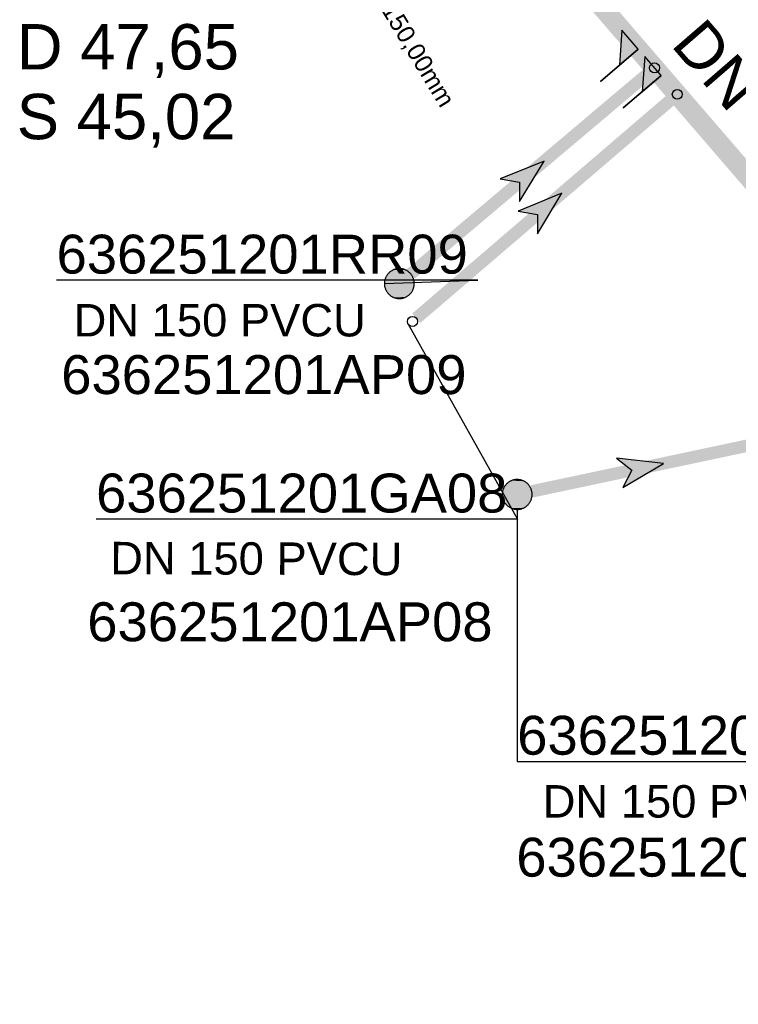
# Model space of a CAD drawing. Extents: x 356718 to 357658, y 5762241 to 5762615.
# Tile 5 of 157: x 356951 to 356965, y 5762317 to 5762337. Entities that reach past the tile are written whole.
import ezdxf
from ezdxf.enums import TextEntityAlignment as Align

# ---------------------------------------------------------------- set-up
doc = ezdxf.new("R2010")
doc.units = 0
doc.header["$MEASUREMENT"] = 0
doc.linetypes.add('AUSGEZOGEN', pattern=[0])
doc.linetypes.add('STRICHPUNKT', pattern=[5, 2, -1, 1, -1])
doc.layers.get('0').update_dxf_attribs({"linetype": 'AUSGEZOGEN'})
for name, color, linetype, true_color in [('111_00131_Symbol', 7, 'AUSGEZOGEN', 0x000000), ('114_00133_Schachtnummer', 7, 'AUSGEZOGEN', 0x000000), ('114_10391_Deckelhoehe', 7, 'AUSGEZOGEN', 0x000000), ('114_10393_Sohlhoehe', 7, 'AUSGEZOGEN', 0x000000), ('121_10376_Haltungen_Mischwasser', 6, 'STRICHPUNKT', 0xff00ff), ('121_10399_Haltungen_Mischwasser', 6, 'STRICHPUNKT', 0xff00ff), ('123_00137_Fliessrichtungspfeil', 7, 'AUSGEZOGEN', 0x000000), ('124_10395_Standard1', 7, 'AUSGEZOGEN', 0x000000), ('124_10626_Standard__Laenge____1', 7, 'AUSGEZOGEN', 0x000000), ('141_10868_Stutzen__141_', 7, 'AUSGEZOGEN', 0x000000)]:
    doc.layers.add(name, color=color, linetype=linetype, true_color=true_color)
doc.styles.add('ARIAL', font='arial.ttf', dxfattribs={"height": 1.5})
doc.styles.get("Standard").update_dxf_attribs({"font": 'arial.ttf', "height": 1})

# ---------------------------------------------------------------- blocks, each defined once
blk = doc.blocks.new('F00')
at = {"color": 0}
blk.add_circle((0, 0), 0.1, dxfattribs=at)
blk = doc.blocks.new('RR')
at = {"color": 0, "linetype": 'AUSGEZOGEN'}
blk.add_lwpolyline([(0.3, 0), (0.3, 0.013), (0.299, 0.025), (0.298, 0.038), (0.296, 0.05), (0.293, 0.063), (0.29, 0.075), (0.287, 0.087), (0.283, 0.099), (0.279, 0.111), (0.274, 0.123), (0.268, 0.134), (0.262, 0.145), (0.256, 0.156), (0.249, 0.167), (0.242, 0.177), (0.234, 0.187), (0.226, 0.197), (0.218, 0.206), (0.209, 0.215), (0.199, 0.224), (0.19, 0.232), (0.18, 0.24), (0.17, 0.247), (0.159, 0.254), (0.148, 0.261), (0.137, 0.267), (0.126, 0.272), (0.114, 0.277), (0.102, 0.282), (0.09, 0.286), (0.078, 0.29), (0.066, 0.293), (0.053, 0.295), (0.041, 0.297), (0.028, 0.299), (0.016, 0.3), (0.003, 0.3), (-0.009, 0.3), (-0.022, 0.299), (-0.035, 0.298), (-0.047, 0.296), (-0.06, 0.294), (-0.072, 0.291), (-0.084, 0.288), (-0.096, 0.284), (-0.108, 0.28), (-0.12, 0.275), (-0.131, 0.27), (-0.143, 0.264), (-0.154, 0.258), (-0.164, 0.251), (-0.175, 0.244), (-0.185, 0.236), (-0.195, 0.228), (-0.204, 0.22), (-0.213, 0.211), (-0.222, 0.202), (-0.23, 0.192), (-0.238, 0.182), (-0.246, 0.172), (-0.253, 0.162), (-0.259, 0.151), (-0.265, 0.14), (-0.271, 0.129), (-0.276, 0.117), (-0.281, 0.105), (-0.285, 0.093), (-0.289, 0.081), (-0.292, 0.069), (-0.295, 0.057), (-0.297, 0.044), (-0.298, 0.032), (-0.299, 0.019), (-0.3, 0.006), (-0.3, -0.006), (-0.299, -0.019), (-0.298, -0.032), (-0.297, -0.044), (-0.295, -0.057), (-0.292, -0.069), (-0.289, -0.081), (-0.285, -0.093), (-0.281, -0.105), (-0.276, -0.117), (-0.271, -0.129), (-0.265, -0.14), (-0.259, -0.151), (-0.253, -0.162), (-0.246, -0.172), (-0.238, -0.182), (-0.23, -0.192), (-0.222, -0.202), (-0.213, -0.211), (-0.204, -0.22), (-0.195, -0.228), (-0.185, -0.236), (-0.175, -0.244), (-0.164, -0.251), (-0.154, -0.258), (-0.143, -0.264), (-0.131, -0.27), (-0.12, -0.275), (-0.108, -0.28), (-0.096, -0.284), (-0.084, -0.288), (-0.072, -0.291), (-0.06, -0.294), (-0.047, -0.296), (-0.035, -0.298), (-0.022, -0.299), (-0.009, -0.3), (0.003, -0.3), (0.016, -0.3), (0.028, -0.299), (0.041, -0.297), (0.053, -0.295), (0.066, -0.293), (0.078, -0.29), (0.09, -0.286), (0.102, -0.282), (0.114, -0.277), (0.126, -0.272), (0.137, -0.267), (0.148, -0.261), (0.159, -0.254), (0.17, -0.247), (0.18, -0.24), (0.19, -0.232), (0.199, -0.224), (0.209, -0.215), (0.218, -0.206), (0.226, -0.197), (0.234, -0.187), (0.242, -0.177), (0.249, -0.167), (0.256, -0.156), (0.262, -0.145), (0.268, -0.134), (0.274, -0.123), (0.279, -0.111), (0.283, -0.099), (0.287, -0.087), (0.29, -0.075), (0.293, -0.063), (0.296, -0.05), (0.298, -0.038), (0.299, -0.025), (0.3, -0.013), (0.3, 0), (0.3, 0)], close=True, dxfattribs=at)
blk.add_lwpolyline([(0.3, 0), (0.3, 0.013), (0.299, 0.025), (0.298, 0.038), (0.296, 0.05), (0.293, 0.063), (0.29, 0.075), (0.287, 0.087), (0.283, 0.099), (0.279, 0.111), (0.274, 0.123), (0.268, 0.134), (0.262, 0.145), (0.256, 0.156), (0.249, 0.167), (0.242, 0.177), (0.234, 0.187), (0.226, 0.197), (0.218, 0.206), (0.209, 0.215), (0.199, 0.224), (0.19, 0.232), (0.18, 0.24), (0.17, 0.247), (0.159, 0.254), (0.148, 0.261), (0.137, 0.267), (0.126, 0.272), (0.114, 0.277), (0.102, 0.282), (0.09, 0.286), (0.078, 0.29), (0.066, 0.293), (0.053, 0.295), (0.041, 0.297), (0.028, 0.299), (0.016, 0.3), (0.003, 0.3), (-0.009, 0.3), (-0.022, 0.299), (-0.035, 0.298), (-0.047, 0.296), (-0.06, 0.294), (-0.072, 0.291), (-0.084, 0.288), (-0.096, 0.284), (-0.108, 0.28), (-0.12, 0.275), (-0.131, 0.27), (-0.143, 0.264), (-0.154, 0.258), (-0.164, 0.251), (-0.175, 0.244), (-0.185, 0.236), (-0.195, 0.228), (-0.204, 0.22), (-0.213, 0.211), (-0.222, 0.202), (-0.23, 0.192), (-0.238, 0.182), (-0.246, 0.172), (-0.253, 0.162), (-0.259, 0.151), (-0.265, 0.14), (-0.271, 0.129), (-0.276, 0.117), (-0.281, 0.105), (-0.285, 0.093), (-0.289, 0.081), (-0.292, 0.069), (-0.295, 0.057), (-0.297, 0.044), (-0.298, 0.032), (-0.299, 0.019), (-0.3, 0.006), (-0.3, -0.006), (-0.299, -0.019), (-0.298, -0.032), (-0.297, -0.044), (-0.295, -0.057), (-0.292, -0.069), (-0.289, -0.081), (-0.285, -0.093), (-0.281, -0.105), (-0.276, -0.117), (-0.271, -0.129), (-0.265, -0.14), (-0.259, -0.151), (-0.253, -0.162), (-0.246, -0.172), (-0.238, -0.182), (-0.23, -0.192), (-0.222, -0.202), (-0.213, -0.211), (-0.204, -0.22), (-0.195, -0.228), (-0.185, -0.236), (-0.175, -0.244), (-0.164, -0.251), (-0.154, -0.258), (-0.143, -0.264), (-0.131, -0.27), (-0.12, -0.275), (-0.108, -0.28), (-0.096, -0.284), (-0.084, -0.288), (-0.072, -0.291), (-0.06, -0.294), (-0.047, -0.296), (-0.035, -0.298), (-0.022, -0.299), (-0.009, -0.3), (0.003, -0.3), (0.016, -0.3), (0.028, -0.299), (0.041, -0.297), (0.053, -0.295), (0.066, -0.293), (0.078, -0.29), (0.09, -0.286), (0.102, -0.282), (0.114, -0.277), (0.126, -0.272), (0.137, -0.267), (0.148, -0.261), (0.159, -0.254), (0.17, -0.247), (0.18, -0.24), (0.19, -0.232), (0.199, -0.224), (0.209, -0.215), (0.218, -0.206), (0.226, -0.197), (0.234, -0.187), (0.242, -0.177), (0.249, -0.167), (0.256, -0.156), (0.262, -0.145), (0.268, -0.134), (0.274, -0.123), (0.279, -0.111), (0.283, -0.099), (0.287, -0.087), (0.29, -0.075), (0.293, -0.063), (0.296, -0.05), (0.298, -0.038), (0.299, -0.025), (0.3, -0.013), (0.3, 0), (0.3, 0)], close=True, dxfattribs=at)
at = {"color": 0}
for points in [[(-0.226, 0.197), (0.226, 0.197), (-0.222, 0.202)], [(-0.226, 0.197), (0.226, 0.197), (-0.222, 0.202)], [(-0.222, 0.202), (0.222, 0.202), (-0.218, 0.206)], [(-0.222, 0.202), (0.222, 0.202), (-0.218, 0.206)], [(0.226, 0.197), (-0.222, 0.202), (0.222, 0.202)], [(0.226, 0.197), (-0.222, 0.202), (0.222, 0.202)], [(-0.218, 0.206), (0.218, 0.206), (-0.213, 0.211)], [(-0.218, 0.206), (0.218, 0.206), (-0.213, 0.211)], [(0.222, 0.202), (-0.218, 0.206), (0.218, 0.206)], [(0.222, 0.202), (-0.218, 0.206), (0.218, 0.206)], [(-0.213, 0.211), (0.213, 0.211), (-0.209, 0.215)], [(-0.213, 0.211), (0.213, 0.211), (-0.209, 0.215)], [(0.218, 0.206), (-0.213, 0.211), (0.213, 0.211)], [(0.218, 0.206), (-0.213, 0.211), (0.213, 0.211)], [(-0.209, 0.215), (0.209, 0.215), (-0.204, 0.22)], [(-0.209, 0.215), (0.209, 0.215), (-0.204, 0.22)], [(0.213, 0.211), (-0.209, 0.215), (0.209, 0.215)], [(0.213, 0.211), (-0.209, 0.215), (0.209, 0.215)], [(-0.204, 0.22), (0.204, 0.22), (-0.199, 0.224)], [(-0.204, 0.22), (0.204, 0.22), (-0.199, 0.224)], [(0.209, 0.215), (-0.204, 0.22), (0.204, 0.22)], [(0.209, 0.215), (-0.204, 0.22), (0.204, 0.22)], [(-0.199, 0.224), (0.199, 0.224), (-0.195, 0.228)], [(-0.199, 0.224), (0.199, 0.224), (-0.195, 0.228)], [(0.204, 0.22), (-0.199, 0.224), (0.199, 0.224)], [(0.204, 0.22), (-0.199, 0.224), (0.199, 0.224)], [(-0.195, 0.228), (0.195, 0.228), (-0.19, 0.232)], [(-0.195, 0.228), (0.195, 0.228), (-0.19, 0.232)], [(0.199, 0.224), (-0.195, 0.228), (0.195, 0.228)], [(0.199, 0.224), (-0.195, 0.228), (0.195, 0.228)], [(-0.19, 0.232), (0.19, 0.232), (-0.185, 0.236)], [(-0.19, 0.232), (0.19, 0.232), (-0.185, 0.236)], [(0.195, 0.228), (-0.19, 0.232), (0.19, 0.232)], [(0.195, 0.228), (-0.19, 0.232), (0.19, 0.232)], [(-0.185, 0.236), (0.185, 0.236), (-0.18, 0.24)], [(-0.185, 0.236), (0.185, 0.236), (-0.18, 0.24)], [(0.19, 0.232), (-0.185, 0.236), (0.185, 0.236)], [(0.19, 0.232), (-0.185, 0.236), (0.185, 0.236)], [(-0.18, 0.24), (0.18, 0.24), (-0.175, 0.244)], [(-0.18, 0.24), (0.18, 0.24), (-0.175, 0.244)], [(0.185, 0.236), (-0.18, 0.24), (0.18, 0.24)], [(0.185, 0.236), (-0.18, 0.24), (0.18, 0.24)], [(-0.175, 0.244), (0.175, 0.244), (-0.169, 0.247)], [(-0.175, 0.244), (0.175, 0.244), (-0.169, 0.247)], [(0.18, 0.24), (-0.175, 0.244), (0.175, 0.244)], [(0.18, 0.24), (-0.175, 0.244), (0.175, 0.244)], [(-0.169, 0.247), (0.17, 0.247), (-0.164, 0.251)], [(-0.169, 0.247), (0.17, 0.247), (-0.164, 0.251)], [(0.175, 0.244), (-0.169, 0.247), (0.17, 0.247)], [(0.175, 0.244), (-0.169, 0.247), (0.17, 0.247)], [(-0.164, 0.251), (0.164, 0.251), (-0.159, 0.254)], [(-0.164, 0.251), (0.164, 0.251), (-0.159, 0.254)], [(0.17, 0.247), (-0.164, 0.251), (0.164, 0.251)], [(0.17, 0.247), (-0.164, 0.251), (0.164, 0.251)], [(-0.159, 0.254), (0.159, 0.254), (-0.154, 0.258)], [(-0.159, 0.254), (0.159, 0.254), (-0.154, 0.258)], [(0.164, 0.251), (-0.159, 0.254), (0.159, 0.254)], [(0.164, 0.251), (-0.159, 0.254), (0.159, 0.254)], [(-0.154, 0.258), (0.154, 0.258), (-0.148, 0.261)], [(-0.154, 0.258), (0.154, 0.258), (-0.148, 0.261)], [(0.159, 0.254), (-0.154, 0.258), (0.154, 0.258)], [(0.159, 0.254), (-0.154, 0.258), (0.154, 0.258)], [(-0.148, 0.261), (0.148, 0.261), (-0.143, 0.264)], [(-0.148, 0.261), (0.148, 0.261), (-0.143, 0.264)], [(0.154, 0.258), (-0.148, 0.261), (0.148, 0.261)], [(0.154, 0.258), (-0.148, 0.261), (0.148, 0.261)], [(-0.143, 0.264), (0.142, 0.264), (-0.137, 0.267)], [(-0.143, 0.264), (0.142, 0.264), (-0.137, 0.267)], [(0.148, 0.261), (-0.143, 0.264), (0.142, 0.264)], [(0.148, 0.261), (-0.143, 0.264), (0.142, 0.264)], [(-0.137, 0.267), (0.137, 0.267), (-0.131, 0.27)], [(-0.137, 0.267), (0.137, 0.267), (-0.131, 0.27)], [(0.142, 0.264), (-0.137, 0.267), (0.137, 0.267)], [(0.142, 0.264), (-0.137, 0.267), (0.137, 0.267)], [(-0.131, 0.27), (0.131, 0.27), (-0.126, 0.272)], [(-0.131, 0.27), (0.131, 0.27), (-0.126, 0.272)], [(0.137, 0.267), (-0.131, 0.27), (0.131, 0.27)], [(0.137, 0.267), (-0.131, 0.27), (0.131, 0.27)], [(-0.126, 0.272), (0.126, 0.272), (-0.12, 0.275)], [(-0.126, 0.272), (0.126, 0.272), (-0.12, 0.275)], [(0.131, 0.27), (-0.126, 0.272), (0.126, 0.272)], [(0.131, 0.27), (-0.126, 0.272), (0.126, 0.272)], [(-0.12, 0.275), (0.12, 0.275), (-0.114, 0.277)], [(-0.12, 0.275), (0.12, 0.275), (-0.114, 0.277)], [(0.126, 0.272), (-0.12, 0.275), (0.12, 0.275)], [(0.126, 0.272), (-0.12, 0.275), (0.12, 0.275)], [(-0.114, 0.277), (0.114, 0.277), (-0.108, 0.28)], [(-0.114, 0.277), (0.114, 0.277), (-0.108, 0.28)], [(0.12, 0.275), (-0.114, 0.277), (0.114, 0.277)], [(0.12, 0.275), (-0.114, 0.277), (0.114, 0.277)], [(-0.108, 0.28), (0.108, 0.28), (-0.102, 0.282)], [(-0.108, 0.28), (0.108, 0.28), (-0.102, 0.282)], [(0.114, 0.277), (-0.108, 0.28), (0.108, 0.28)], [(0.114, 0.277), (-0.108, 0.28), (0.108, 0.28)], [(-0.102, 0.282), (0.102, 0.282), (-0.096, 0.284)], [(-0.102, 0.282), (0.102, 0.282), (-0.096, 0.284)], [(0.108, 0.28), (-0.102, 0.282), (0.102, 0.282)], [(0.108, 0.28), (-0.102, 0.282), (0.102, 0.282)], [(-0.096, 0.284), (0.096, 0.284), (-0.09, 0.286)], [(-0.096, 0.284), (0.096, 0.284), (-0.09, 0.286)], [(0.102, 0.282), (-0.096, 0.284), (0.096, 0.284)], [(0.102, 0.282), (-0.096, 0.284), (0.096, 0.284)], [(-0.09, 0.286), (0.09, 0.286), (-0.084, 0.288)], [(-0.09, 0.286), (0.09, 0.286), (-0.084, 0.288)], [(0.096, 0.284), (-0.09, 0.286), (0.09, 0.286)], [(0.096, 0.284), (-0.09, 0.286), (0.09, 0.286)], [(-0.084, 0.288), (0.084, 0.288), (-0.078, 0.29)], [(-0.084, 0.288), (0.084, 0.288), (-0.078, 0.29)], [(0.09, 0.286), (-0.084, 0.288), (0.084, 0.288)], [(0.09, 0.286), (-0.084, 0.288), (0.084, 0.288)], [(-0.078, 0.29), (0.078, 0.29), (-0.072, 0.291)], [(-0.078, 0.29), (0.078, 0.29), (-0.072, 0.291)], [(0.084, 0.288), (-0.078, 0.29), (0.078, 0.29)], [(0.084, 0.288), (-0.078, 0.29), (0.078, 0.29)], [(-0.072, 0.291), (0.072, 0.291), (-0.066, 0.293)], [(-0.072, 0.291), (0.072, 0.291), (-0.066, 0.293)], [(0.078, 0.29), (-0.072, 0.291), (0.072, 0.291)], [(0.078, 0.29), (-0.072, 0.291), (0.072, 0.291)], [(-0.066, 0.293), (0.066, 0.293), (-0.06, 0.294)], [(-0.066, 0.293), (0.066, 0.293), (-0.06, 0.294)], [(0.072, 0.291), (-0.066, 0.293), (0.066, 0.293)], [(0.072, 0.291), (-0.066, 0.293), (0.066, 0.293)], [(-0.06, 0.294), (0.059, 0.294), (-0.053, 0.295)], [(-0.06, 0.294), (0.059, 0.294), (-0.053, 0.295)], [(0.066, 0.293), (-0.06, 0.294), (0.059, 0.294)], [(0.066, 0.293), (-0.06, 0.294), (0.059, 0.294)], [(-0.053, 0.295), (0.053, 0.295), (-0.047, 0.296)], [(-0.053, 0.295), (0.053, 0.295), (-0.047, 0.296)], [(0.059, 0.294), (-0.053, 0.295), (0.053, 0.295)], [(0.059, 0.294), (-0.053, 0.295), (0.053, 0.295)], [(-0.047, 0.296), (0.047, 0.296), (-0.04, 0.297)], [(-0.047, 0.296), (0.047, 0.296), (-0.04, 0.297)], [(0.053, 0.295), (-0.047, 0.296), (0.047, 0.296)], [(0.053, 0.295), (-0.047, 0.296), (0.047, 0.296)], [(-0.04, 0.297), (0.041, 0.297), (-0.035, 0.298)], [(-0.04, 0.297), (0.041, 0.297), (-0.035, 0.298)], [(0.047, 0.296), (-0.04, 0.297), (0.041, 0.297)], [(0.047, 0.296), (-0.04, 0.297), (0.041, 0.297)], [(-0.035, 0.298), (0.034, 0.298), (-0.028, 0.299)], [(-0.035, 0.298), (0.034, 0.298), (-0.028, 0.299)], [(0.041, 0.297), (-0.035, 0.298), (0.034, 0.298)], [(0.041, 0.297), (-0.035, 0.298), (0.034, 0.298)], [(0.034, 0.298), (-0.028, 0.299), (0.028, 0.299)], [(-0.028, 0.299), (0.028, 0.299), (-0.022, 0.299)], [(0.034, 0.298), (-0.028, 0.299), (0.028, 0.299)], [(-0.028, 0.299), (0.028, 0.299), (-0.022, 0.299)], [(-0.022, 0.299), (0.021, 0.299), (-0.015, 0.3)], [(-0.022, 0.299), (0.021, 0.299), (-0.015, 0.3)], [(0.028, 0.299), (-0.022, 0.299), (0.021, 0.299)], [(0.028, 0.299), (-0.022, 0.299), (0.021, 0.299)], [(0.021, 0.299), (-0.015, 0.3), (0.016, 0.3)], [(-0.015, 0.3), (0.016, 0.3), (-0.009, 0.3)], [(0.021, 0.299), (-0.015, 0.3), (0.016, 0.3)], [(-0.015, 0.3), (0.016, 0.3), (-0.009, 0.3)], [(0.016, 0.3), (-0.009, 0.3), (0.007, 0.3)], [(-0.009, 0.3), (0.007, 0.3), (0.003, 0.3)], [(0.016, 0.3), (-0.009, 0.3), (0.007, 0.3)], [(-0.009, 0.3), (0.007, 0.3), (0.003, 0.3)], [(-0.3, 0.013), (0.3, 0.013), (-0.299, 0.019)], [(-0.3, 0.013), (0.3, 0.013), (-0.299, 0.019)], [(-0.3, 0.006), (0.3, 0.006), (-0.3, 0.013)], [(0.3, 0.006), (-0.3, 0.013), (0.3, 0.013)], [(-0.3, 0.006), (0.3, 0.006), (-0.3, 0.013)], [(0.3, 0.006), (-0.3, 0.013), (0.3, 0.013)], [(-0.3, 0), (0.3, 0), (-0.3, 0.006)], [(0.3, 0), (-0.3, 0.006), (0.3, 0.006)], [(-0.3, 0), (0.3, 0), (-0.3, 0.006)], [(0.3, 0), (-0.3, 0.006), (0.3, 0.006)], [(0.3, -0.006), (-0.3, -0.006), (0.3, 0)], [(-0.3, -0.006), (0.3, 0), (-0.3, 0)], [(0.3, -0.006), (-0.3, -0.006), (0.3, 0)], [(-0.3, -0.006), (0.3, 0), (-0.3, 0)], [(-0.299, 0.025), (0.299, 0.025), (-0.298, 0.032)], [(-0.299, 0.025), (0.299, 0.025), (-0.298, 0.032)], [(-0.299, 0.019), (0.299, 0.019), (-0.299, 0.025)], [(0.299, 0.019), (-0.299, 0.025), (0.299, 0.025)], [(-0.299, 0.019), (0.299, 0.019), (-0.299, 0.025)], [(0.299, 0.019), (-0.299, 0.025), (0.299, 0.025)], [(0.3, 0.013), (-0.299, 0.019), (0.299, 0.019)], [(0.3, 0.013), (-0.299, 0.019), (0.299, 0.019)], [(-0.298, 0.038), (0.298, 0.038), (-0.297, 0.044)], [(-0.298, 0.038), (0.298, 0.038), (-0.297, 0.044)], [(-0.298, 0.032), (0.298, 0.032), (-0.298, 0.038)], [(0.298, 0.032), (-0.298, 0.038), (0.298, 0.038)], [(-0.298, 0.032), (0.298, 0.032), (-0.298, 0.038)], [(0.298, 0.032), (-0.298, 0.038), (0.298, 0.038)], [(0.299, 0.025), (-0.298, 0.032), (0.298, 0.032)], [(0.299, 0.025), (-0.298, 0.032), (0.298, 0.032)], [(-0.297, 0.044), (0.297, 0.044), (-0.296, 0.05)], [(-0.297, 0.044), (0.297, 0.044), (-0.296, 0.05)], [(0.298, 0.038), (-0.297, 0.044), (0.297, 0.044)], [(0.298, 0.038), (-0.297, 0.044), (0.297, 0.044)], [(-0.296, 0.05), (0.296, 0.05), (-0.295, 0.057)], [(-0.296, 0.05), (0.296, 0.05), (-0.295, 0.057)], [(0.297, 0.044), (-0.296, 0.05), (0.296, 0.05)], [(0.297, 0.044), (-0.296, 0.05), (0.296, 0.05)], [(-0.295, 0.057), (0.295, 0.057), (-0.293, 0.063)], [(-0.295, 0.057), (0.295, 0.057), (-0.293, 0.063)], [(0.296, 0.05), (-0.295, 0.057), (0.295, 0.057)], [(0.296, 0.05), (-0.295, 0.057), (0.295, 0.057)], [(-0.293, 0.063), (0.293, 0.063), (-0.292, 0.069)], [(-0.293, 0.063), (0.293, 0.063), (-0.292, 0.069)], [(0.295, 0.057), (-0.293, 0.063), (0.293, 0.063)], [(0.295, 0.057), (-0.293, 0.063), (0.293, 0.063)], [(-0.292, 0.069), (0.292, 0.069), (-0.29, 0.075)], [(-0.292, 0.069), (0.292, 0.069), (-0.29, 0.075)], [(0.293, 0.063), (-0.292, 0.069), (0.292, 0.069)], [(0.293, 0.063), (-0.292, 0.069), (0.292, 0.069)], [(-0.29, 0.075), (0.29, 0.075), (-0.289, 0.081)], [(-0.29, 0.075), (0.29, 0.075), (-0.289, 0.081)], [(0.292, 0.069), (-0.29, 0.075), (0.29, 0.075)], [(0.292, 0.069), (-0.29, 0.075), (0.29, 0.075)], [(-0.289, 0.081), (0.289, 0.081), (-0.287, 0.087)], [(-0.289, 0.081), (0.289, 0.081), (-0.287, 0.087)], [(0.29, 0.075), (-0.289, 0.081), (0.289, 0.081)], [(0.29, 0.075), (-0.289, 0.081), (0.289, 0.081)], [(-0.287, 0.087), (0.287, 0.087), (-0.285, 0.093)], [(-0.287, 0.087), (0.287, 0.087), (-0.285, 0.093)], [(0.289, 0.081), (-0.287, 0.087), (0.287, 0.087)], [(0.289, 0.081), (-0.287, 0.087), (0.287, 0.087)], [(-0.285, 0.093), (0.285, 0.093), (-0.283, 0.099)], [(-0.285, 0.093), (0.285, 0.093), (-0.283, 0.099)], [(0.287, 0.087), (-0.285, 0.093), (0.285, 0.093)], [(0.287, 0.087), (-0.285, 0.093), (0.285, 0.093)], [(-0.283, 0.099), (0.283, 0.099), (-0.281, 0.105)], [(-0.283, 0.099), (0.283, 0.099), (-0.281, 0.105)], [(0.285, 0.093), (-0.283, 0.099), (0.283, 0.099)], [(0.285, 0.093), (-0.283, 0.099), (0.283, 0.099)], [(-0.281, 0.105), (0.281, 0.105), (-0.279, 0.111)], [(-0.281, 0.105), (0.281, 0.105), (-0.279, 0.111)], [(0.283, 0.099), (-0.281, 0.105), (0.281, 0.105)], [(0.283, 0.099), (-0.281, 0.105), (0.281, 0.105)], [(-0.279, 0.111), (0.279, 0.111), (-0.276, 0.117)], [(-0.279, 0.111), (0.279, 0.111), (-0.276, 0.117)], [(0.281, 0.105), (-0.279, 0.111), (0.279, 0.111)], [(0.281, 0.105), (-0.279, 0.111), (0.279, 0.111)], [(-0.276, 0.117), (0.276, 0.117), (-0.274, 0.123)], [(-0.276, 0.117), (0.276, 0.117), (-0.274, 0.123)], [(0.279, 0.111), (-0.276, 0.117), (0.276, 0.117)], [(0.279, 0.111), (-0.276, 0.117), (0.276, 0.117)], [(-0.274, 0.123), (0.274, 0.123), (-0.271, 0.129)], [(-0.274, 0.123), (0.274, 0.123), (-0.271, 0.129)], [(0.276, 0.117), (-0.274, 0.123), (0.274, 0.123)], [(0.276, 0.117), (-0.274, 0.123), (0.274, 0.123)], [(-0.271, 0.129), (0.271, 0.129), (-0.268, 0.134)], [(-0.271, 0.129), (0.271, 0.129), (-0.268, 0.134)], [(0.274, 0.123), (-0.271, 0.129), (0.271, 0.129)], [(0.274, 0.123), (-0.271, 0.129), (0.271, 0.129)], [(-0.268, 0.134), (0.268, 0.134), (-0.265, 0.14)], [(-0.268, 0.134), (0.268, 0.134), (-0.265, 0.14)], [(0.271, 0.129), (-0.268, 0.134), (0.268, 0.134)], [(0.271, 0.129), (-0.268, 0.134), (0.268, 0.134)], [(-0.265, 0.14), (0.265, 0.14), (-0.262, 0.145)], [(-0.265, 0.14), (0.265, 0.14), (-0.262, 0.145)], [(0.268, 0.134), (-0.265, 0.14), (0.265, 0.14)], [(0.268, 0.134), (-0.265, 0.14), (0.265, 0.14)], [(-0.262, 0.145), (0.262, 0.145), (-0.259, 0.151)], [(-0.262, 0.145), (0.262, 0.145), (-0.259, 0.151)], [(0.265, 0.14), (-0.262, 0.145), (0.262, 0.145)], [(0.265, 0.14), (-0.262, 0.145), (0.262, 0.145)], [(-0.259, 0.151), (0.259, 0.151), (-0.256, 0.156)], [(-0.259, 0.151), (0.259, 0.151), (-0.256, 0.156)], [(0.262, 0.145), (-0.259, 0.151), (0.259, 0.151)], [(0.262, 0.145), (-0.259, 0.151), (0.259, 0.151)], [(-0.256, 0.156), (0.256, 0.156), (-0.253, 0.162)], [(-0.256, 0.156), (0.256, 0.156), (-0.253, 0.162)], [(0.259, 0.151), (-0.256, 0.156), (0.256, 0.156)], [(0.259, 0.151), (-0.256, 0.156), (0.256, 0.156)], [(-0.253, 0.162), (0.253, 0.162), (-0.249, 0.167)], [(-0.253, 0.162), (0.253, 0.162), (-0.249, 0.167)], [(0.256, 0.156), (-0.253, 0.162), (0.253, 0.162)], [(0.256, 0.156), (-0.253, 0.162), (0.253, 0.162)], [(-0.249, 0.167), (0.249, 0.167), (-0.246, 0.172)], [(-0.249, 0.167), (0.249, 0.167), (-0.246, 0.172)], [(0.253, 0.162), (-0.249, 0.167), (0.249, 0.167)], [(0.253, 0.162), (-0.249, 0.167), (0.249, 0.167)], [(-0.246, 0.172), (0.246, 0.172), (-0.242, 0.177)], [(-0.246, 0.172), (0.246, 0.172), (-0.242, 0.177)], [(0.249, 0.167), (-0.246, 0.172), (0.246, 0.172)], [(0.249, 0.167), (-0.246, 0.172), (0.246, 0.172)], [(-0.242, 0.177), (0.242, 0.177), (-0.238, 0.182)], [(-0.242, 0.177), (0.242, 0.177), (-0.238, 0.182)], [(0.246, 0.172), (-0.242, 0.177), (0.242, 0.177)], [(0.246, 0.172), (-0.242, 0.177), (0.242, 0.177)], [(-0.238, 0.182), (0.238, 0.182), (-0.234, 0.187)], [(-0.238, 0.182), (0.238, 0.182), (-0.234, 0.187)], [(0.242, 0.177), (-0.238, 0.182), (0.238, 0.182)], [(0.242, 0.177), (-0.238, 0.182), (0.238, 0.182)], [(-0.234, 0.187), (0.234, 0.187), (-0.23, 0.192)], [(-0.234, 0.187), (0.234, 0.187), (-0.23, 0.192)], [(0.238, 0.182), (-0.234, 0.187), (0.234, 0.187)], [(0.238, 0.182), (-0.234, 0.187), (0.234, 0.187)], [(-0.23, 0.192), (0.23, 0.192), (-0.226, 0.197)], [(-0.23, 0.192), (0.23, 0.192), (-0.226, 0.197)], [(0.234, 0.187), (-0.23, 0.192), (0.23, 0.192)], [(0.234, 0.187), (-0.23, 0.192), (0.23, 0.192)], [(0.23, 0.192), (-0.226, 0.197), (0.226, 0.197)], [(0.23, 0.192), (-0.226, 0.197), (0.226, 0.197)], [(0.3, 0), (0.3, 0), (0.3, 0)], [(0.3, 0), (0.3, 0), (0.3, 0)], [(0.3, 0), (0.3, 0), (0.3, 0)], [(0.3, 0), (0.3, 0), (0.3, 0)], [(0.3, -0.013), (-0.3, -0.013), (0.3, -0.006)], [(-0.3, -0.013), (0.3, -0.006), (-0.3, -0.006)], [(0.3, -0.013), (-0.3, -0.013), (0.3, -0.006)], [(-0.3, -0.013), (0.3, -0.006), (-0.3, -0.006)], [(-0.299, -0.019), (0.3, -0.013), (-0.3, -0.013)], [(-0.299, -0.019), (0.3, -0.013), (-0.3, -0.013)], [(0.299, -0.019), (-0.299, -0.019), (0.3, -0.013)], [(0.299, -0.019), (-0.299, -0.019), (0.3, -0.013)], [(0.299, -0.025), (-0.299, -0.025), (0.299, -0.019)], [(-0.299, -0.025), (0.299, -0.019), (-0.299, -0.019)], [(0.299, -0.025), (-0.299, -0.025), (0.299, -0.019)], [(-0.299, -0.025), (0.299, -0.019), (-0.299, -0.019)], [(-0.298, -0.032), (0.299, -0.025), (-0.299, -0.025)], [(-0.298, -0.032), (0.299, -0.025), (-0.299, -0.025)], [(0.298, -0.032), (-0.298, -0.032), (0.299, -0.025)], [(0.298, -0.032), (-0.298, -0.032), (0.299, -0.025)], [(0.298, -0.038), (-0.298, -0.038), (0.298, -0.032)], [(-0.298, -0.038), (0.298, -0.032), (-0.298, -0.032)], [(0.298, -0.038), (-0.298, -0.038), (0.298, -0.032)], [(-0.298, -0.038), (0.298, -0.032), (-0.298, -0.032)], [(-0.297, -0.044), (0.298, -0.038), (-0.298, -0.038)], [(-0.297, -0.044), (0.298, -0.038), (-0.298, -0.038)], [(0.297, -0.044), (-0.297, -0.044), (0.298, -0.038)], [(0.297, -0.044), (-0.297, -0.044), (0.298, -0.038)], [(-0.296, -0.05), (0.297, -0.044), (-0.297, -0.044)], [(-0.296, -0.05), (0.297, -0.044), (-0.297, -0.044)], [(0.296, -0.05), (-0.296, -0.05), (0.297, -0.044)], [(0.296, -0.05), (-0.296, -0.05), (0.297, -0.044)], [(-0.295, -0.057), (0.296, -0.05), (-0.296, -0.05)], [(-0.295, -0.057), (0.296, -0.05), (-0.296, -0.05)], [(0.295, -0.057), (-0.295, -0.057), (0.296, -0.05)], [(0.295, -0.057), (-0.295, -0.057), (0.296, -0.05)], [(-0.293, -0.063), (0.295, -0.057), (-0.295, -0.057)], [(-0.293, -0.063), (0.295, -0.057), (-0.295, -0.057)], [(0.293, -0.063), (-0.293, -0.063), (0.295, -0.057)], [(0.293, -0.063), (-0.293, -0.063), (0.295, -0.057)], [(-0.292, -0.069), (0.293, -0.063), (-0.293, -0.063)], [(-0.292, -0.069), (0.293, -0.063), (-0.293, -0.063)], [(0.292, -0.069), (-0.292, -0.069), (0.293, -0.063)], [(0.292, -0.069), (-0.292, -0.069), (0.293, -0.063)], [(-0.29, -0.075), (0.292, -0.069), (-0.292, -0.069)], [(-0.29, -0.075), (0.292, -0.069), (-0.292, -0.069)], [(0.29, -0.075), (-0.29, -0.075), (0.292, -0.069)], [(0.29, -0.075), (-0.29, -0.075), (0.292, -0.069)], [(-0.289, -0.081), (0.29, -0.075), (-0.29, -0.075)], [(-0.289, -0.081), (0.29, -0.075), (-0.29, -0.075)], [(0.289, -0.081), (-0.289, -0.081), (0.29, -0.075)], [(0.289, -0.081), (-0.289, -0.081), (0.29, -0.075)], [(-0.287, -0.087), (0.289, -0.081), (-0.289, -0.081)], [(-0.287, -0.087), (0.289, -0.081), (-0.289, -0.081)], [(0.287, -0.087), (-0.287, -0.087), (0.289, -0.081)], [(0.287, -0.087), (-0.287, -0.087), (0.289, -0.081)], [(-0.285, -0.093), (0.287, -0.087), (-0.287, -0.087)], [(-0.285, -0.093), (0.287, -0.087), (-0.287, -0.087)], [(0.285, -0.093), (-0.285, -0.093), (0.287, -0.087)], [(0.285, -0.093), (-0.285, -0.093), (0.287, -0.087)], [(-0.283, -0.099), (0.285, -0.093), (-0.285, -0.093)], [(-0.283, -0.099), (0.285, -0.093), (-0.285, -0.093)], [(0.283, -0.099), (-0.283, -0.099), (0.285, -0.093)], [(0.283, -0.099), (-0.283, -0.099), (0.285, -0.093)], [(-0.281, -0.105), (0.283, -0.099), (-0.283, -0.099)], [(-0.281, -0.105), (0.283, -0.099), (-0.283, -0.099)], [(0.281, -0.105), (-0.281, -0.105), (0.283, -0.099)], [(0.281, -0.105), (-0.281, -0.105), (0.283, -0.099)], [(-0.279, -0.111), (0.281, -0.105), (-0.281, -0.105)], [(-0.279, -0.111), (0.281, -0.105), (-0.281, -0.105)], [(0.279, -0.111), (-0.279, -0.111), (0.281, -0.105)], [(0.279, -0.111), (-0.279, -0.111), (0.281, -0.105)], [(-0.276, -0.117), (0.279, -0.111), (-0.279, -0.111)], [(-0.276, -0.117), (0.279, -0.111), (-0.279, -0.111)], [(0.276, -0.117), (-0.276, -0.117), (0.279, -0.111)], [(0.276, -0.117), (-0.276, -0.117), (0.279, -0.111)], [(-0.274, -0.123), (0.276, -0.117), (-0.276, -0.117)], [(-0.274, -0.123), (0.276, -0.117), (-0.276, -0.117)], [(0.274, -0.123), (-0.274, -0.123), (0.276, -0.117)], [(0.274, -0.123), (-0.274, -0.123), (0.276, -0.117)], [(-0.271, -0.129), (0.274, -0.123), (-0.274, -0.123)], [(-0.271, -0.129), (0.274, -0.123), (-0.274, -0.123)], [(0.271, -0.129), (-0.271, -0.129), (0.274, -0.123)], [(0.271, -0.129), (-0.271, -0.129), (0.274, -0.123)], [(-0.268, -0.134), (0.271, -0.129), (-0.271, -0.129)], [(-0.268, -0.134), (0.271, -0.129), (-0.271, -0.129)], [(0.268, -0.134), (-0.268, -0.134), (0.271, -0.129)], [(0.268, -0.134), (-0.268, -0.134), (0.271, -0.129)], [(-0.265, -0.14), (0.268, -0.134), (-0.268, -0.134)], [(-0.265, -0.14), (0.268, -0.134), (-0.268, -0.134)], [(0.265, -0.14), (-0.265, -0.14), (0.268, -0.134)], [(0.265, -0.14), (-0.265, -0.14), (0.268, -0.134)], [(-0.262, -0.145), (0.265, -0.14), (-0.265, -0.14)], [(-0.262, -0.145), (0.265, -0.14), (-0.265, -0.14)], [(0.262, -0.145), (-0.262, -0.145), (0.265, -0.14)], [(0.262, -0.145), (-0.262, -0.145), (0.265, -0.14)], [(-0.259, -0.151), (0.262, -0.145), (-0.262, -0.145)], [(-0.259, -0.151), (0.262, -0.145), (-0.262, -0.145)], [(0.259, -0.151), (-0.259, -0.151), (0.262, -0.145)], [(0.259, -0.151), (-0.259, -0.151), (0.262, -0.145)], [(-0.256, -0.156), (0.259, -0.151), (-0.259, -0.151)], [(-0.256, -0.156), (0.259, -0.151), (-0.259, -0.151)], [(0.256, -0.156), (-0.256, -0.156), (0.259, -0.151)], [(0.256, -0.156), (-0.256, -0.156), (0.259, -0.151)], [(-0.253, -0.162), (0.256, -0.156), (-0.256, -0.156)], [(-0.253, -0.162), (0.256, -0.156), (-0.256, -0.156)], [(0.253, -0.162), (-0.253, -0.162), (0.256, -0.156)], [(0.253, -0.162), (-0.253, -0.162), (0.256, -0.156)], [(-0.249, -0.167), (0.253, -0.162), (-0.253, -0.162)], [(-0.249, -0.167), (0.253, -0.162), (-0.253, -0.162)], [(0.249, -0.167), (-0.249, -0.167), (0.253, -0.162)], [(0.249, -0.167), (-0.249, -0.167), (0.253, -0.162)], [(-0.246, -0.172), (0.249, -0.167), (-0.249, -0.167)], [(-0.246, -0.172), (0.249, -0.167), (-0.249, -0.167)], [(0.246, -0.172), (-0.246, -0.172), (0.249, -0.167)], [(0.246, -0.172), (-0.246, -0.172), (0.249, -0.167)], [(-0.242, -0.177), (0.246, -0.172), (-0.246, -0.172)], [(-0.242, -0.177), (0.246, -0.172), (-0.246, -0.172)], [(0.242, -0.177), (-0.242, -0.177), (0.246, -0.172)], [(0.242, -0.177), (-0.242, -0.177), (0.246, -0.172)], [(-0.238, -0.182), (0.242, -0.177), (-0.242, -0.177)], [(-0.238, -0.182), (0.242, -0.177), (-0.242, -0.177)], [(0.238, -0.182), (-0.238, -0.182), (0.242, -0.177)], [(0.238, -0.182), (-0.238, -0.182), (0.242, -0.177)], [(-0.234, -0.187), (0.238, -0.182), (-0.238, -0.182)], [(-0.234, -0.187), (0.238, -0.182), (-0.238, -0.182)], [(0.234, -0.187), (-0.234, -0.187), (0.238, -0.182)], [(0.234, -0.187), (-0.234, -0.187), (0.238, -0.182)], [(-0.23, -0.192), (0.234, -0.187), (-0.234, -0.187)], [(-0.23, -0.192), (0.234, -0.187), (-0.234, -0.187)], [(0.23, -0.192), (-0.23, -0.192), (0.234, -0.187)], [(0.23, -0.192), (-0.23, -0.192), (0.234, -0.187)], [(-0.226, -0.197), (0.23, -0.192), (-0.23, -0.192)], [(-0.226, -0.197), (0.23, -0.192), (-0.23, -0.192)], [(0.226, -0.197), (-0.226, -0.197), (0.23, -0.192)], [(0.226, -0.197), (-0.226, -0.197), (0.23, -0.192)], [(-0.222, -0.202), (0.226, -0.197), (-0.226, -0.197)], [(-0.222, -0.202), (0.226, -0.197), (-0.226, -0.197)], [(0.222, -0.202), (-0.222, -0.202), (0.226, -0.197)], [(0.222, -0.202), (-0.222, -0.202), (0.226, -0.197)], [(-0.218, -0.206), (0.222, -0.202), (-0.222, -0.202)], [(-0.218, -0.206), (0.222, -0.202), (-0.222, -0.202)], [(0.218, -0.206), (-0.218, -0.206), (0.222, -0.202)], [(0.218, -0.206), (-0.218, -0.206), (0.222, -0.202)], [(-0.213, -0.211), (0.218, -0.206), (-0.218, -0.206)], [(-0.213, -0.211), (0.218, -0.206), (-0.218, -0.206)], [(0.213, -0.211), (-0.213, -0.211), (0.218, -0.206)], [(0.213, -0.211), (-0.213, -0.211), (0.218, -0.206)], [(-0.209, -0.215), (0.213, -0.211), (-0.213, -0.211)], [(-0.209, -0.215), (0.213, -0.211), (-0.213, -0.211)], [(0.209, -0.215), (-0.209, -0.215), (0.213, -0.211)], [(0.209, -0.215), (-0.209, -0.215), (0.213, -0.211)], [(-0.204, -0.22), (0.209, -0.215), (-0.209, -0.215)], [(-0.204, -0.22), (0.209, -0.215), (-0.209, -0.215)], [(0.204, -0.22), (-0.204, -0.22), (0.209, -0.215)], [(0.204, -0.22), (-0.204, -0.22), (0.209, -0.215)], [(-0.199, -0.224), (0.204, -0.22), (-0.204, -0.22)], [(-0.199, -0.224), (0.204, -0.22), (-0.204, -0.22)], [(0.199, -0.224), (-0.199, -0.224), (0.204, -0.22)], [(0.199, -0.224), (-0.199, -0.224), (0.204, -0.22)], [(-0.195, -0.228), (0.199, -0.224), (-0.199, -0.224)], [(-0.195, -0.228), (0.199, -0.224), (-0.199, -0.224)], [(0.195, -0.228), (-0.195, -0.228), (0.199, -0.224)], [(0.195, -0.228), (-0.195, -0.228), (0.199, -0.224)], [(-0.19, -0.232), (0.195, -0.228), (-0.195, -0.228)], [(-0.19, -0.232), (0.195, -0.228), (-0.195, -0.228)], [(0.19, -0.232), (-0.19, -0.232), (0.195, -0.228)], [(0.19, -0.232), (-0.19, -0.232), (0.195, -0.228)], [(-0.185, -0.236), (0.19, -0.232), (-0.19, -0.232)], [(-0.185, -0.236), (0.19, -0.232), (-0.19, -0.232)], [(0.185, -0.236), (-0.185, -0.236), (0.19, -0.232)], [(0.185, -0.236), (-0.185, -0.236), (0.19, -0.232)], [(-0.18, -0.24), (0.185, -0.236), (-0.185, -0.236)], [(-0.18, -0.24), (0.185, -0.236), (-0.185, -0.236)], [(0.18, -0.24), (-0.18, -0.24), (0.185, -0.236)], [(0.18, -0.24), (-0.18, -0.24), (0.185, -0.236)], [(-0.175, -0.244), (0.18, -0.24), (-0.18, -0.24)], [(-0.175, -0.244), (0.18, -0.24), (-0.18, -0.24)], [(0.175, -0.244), (-0.175, -0.244), (0.18, -0.24)], [(0.175, -0.244), (-0.175, -0.244), (0.18, -0.24)], [(-0.169, -0.247), (0.175, -0.244), (-0.175, -0.244)], [(-0.169, -0.247), (0.175, -0.244), (-0.175, -0.244)], [(0.17, -0.247), (-0.169, -0.247), (0.175, -0.244)], [(0.17, -0.247), (-0.169, -0.247), (0.175, -0.244)], [(-0.164, -0.251), (0.17, -0.247), (-0.169, -0.247)], [(-0.164, -0.251), (0.17, -0.247), (-0.169, -0.247)], [(0.164, -0.251), (-0.164, -0.251), (0.17, -0.247)], [(0.164, -0.251), (-0.164, -0.251), (0.17, -0.247)], [(-0.159, -0.254), (0.164, -0.251), (-0.164, -0.251)], [(-0.159, -0.254), (0.164, -0.251), (-0.164, -0.251)], [(0.159, -0.254), (-0.159, -0.254), (0.164, -0.251)], [(0.159, -0.254), (-0.159, -0.254), (0.164, -0.251)], [(-0.154, -0.258), (0.159, -0.254), (-0.159, -0.254)], [(-0.154, -0.258), (0.159, -0.254), (-0.159, -0.254)], [(0.154, -0.258), (-0.154, -0.258), (0.159, -0.254)], [(0.154, -0.258), (-0.154, -0.258), (0.159, -0.254)], [(-0.148, -0.261), (0.154, -0.258), (-0.154, -0.258)], [(-0.148, -0.261), (0.154, -0.258), (-0.154, -0.258)], [(0.148, -0.261), (-0.148, -0.261), (0.154, -0.258)], [(0.148, -0.261), (-0.148, -0.261), (0.154, -0.258)], [(-0.143, -0.264), (0.148, -0.261), (-0.148, -0.261)], [(-0.143, -0.264), (0.148, -0.261), (-0.148, -0.261)], [(0.142, -0.264), (-0.143, -0.264), (0.148, -0.261)], [(0.142, -0.264), (-0.143, -0.264), (0.148, -0.261)], [(-0.137, -0.267), (0.142, -0.264), (-0.143, -0.264)], [(-0.137, -0.267), (0.142, -0.264), (-0.143, -0.264)], [(0.137, -0.267), (-0.137, -0.267), (0.142, -0.264)], [(0.137, -0.267), (-0.137, -0.267), (0.142, -0.264)], [(-0.131, -0.27), (0.137, -0.267), (-0.137, -0.267)], [(-0.131, -0.27), (0.137, -0.267), (-0.137, -0.267)], [(0.131, -0.27), (-0.131, -0.27), (0.137, -0.267)], [(0.131, -0.27), (-0.131, -0.27), (0.137, -0.267)], [(-0.126, -0.272), (0.131, -0.27), (-0.131, -0.27)], [(-0.126, -0.272), (0.131, -0.27), (-0.131, -0.27)], [(0.126, -0.272), (-0.126, -0.272), (0.131, -0.27)], [(0.126, -0.272), (-0.126, -0.272), (0.131, -0.27)], [(-0.12, -0.275), (0.126, -0.272), (-0.126, -0.272)], [(-0.12, -0.275), (0.126, -0.272), (-0.126, -0.272)], [(0.12, -0.275), (-0.12, -0.275), (0.126, -0.272)], [(0.12, -0.275), (-0.12, -0.275), (0.126, -0.272)], [(-0.114, -0.277), (0.12, -0.275), (-0.12, -0.275)], [(-0.114, -0.277), (0.12, -0.275), (-0.12, -0.275)], [(0.114, -0.277), (-0.114, -0.277), (0.12, -0.275)], [(0.114, -0.277), (-0.114, -0.277), (0.12, -0.275)], [(-0.108, -0.28), (0.114, -0.277), (-0.114, -0.277)], [(-0.108, -0.28), (0.114, -0.277), (-0.114, -0.277)], [(0.108, -0.28), (-0.108, -0.28), (0.114, -0.277)], [(0.108, -0.28), (-0.108, -0.28), (0.114, -0.277)], [(-0.102, -0.282), (0.108, -0.28), (-0.108, -0.28)], [(-0.102, -0.282), (0.108, -0.28), (-0.108, -0.28)], [(0.102, -0.282), (-0.102, -0.282), (0.108, -0.28)], [(0.102, -0.282), (-0.102, -0.282), (0.108, -0.28)], [(-0.096, -0.284), (0.102, -0.282), (-0.102, -0.282)], [(-0.096, -0.284), (0.102, -0.282), (-0.102, -0.282)], [(0.096, -0.284), (-0.096, -0.284), (0.102, -0.282)], [(0.096, -0.284), (-0.096, -0.284), (0.102, -0.282)], [(-0.09, -0.286), (0.096, -0.284), (-0.096, -0.284)], [(-0.09, -0.286), (0.096, -0.284), (-0.096, -0.284)], [(0.09, -0.286), (-0.09, -0.286), (0.096, -0.284)], [(0.09, -0.286), (-0.09, -0.286), (0.096, -0.284)], [(-0.084, -0.288), (0.09, -0.286), (-0.09, -0.286)], [(-0.084, -0.288), (0.09, -0.286), (-0.09, -0.286)], [(0.084, -0.288), (-0.084, -0.288), (0.09, -0.286)], [(0.084, -0.288), (-0.084, -0.288), (0.09, -0.286)], [(-0.078, -0.29), (0.084, -0.288), (-0.084, -0.288)], [(-0.078, -0.29), (0.084, -0.288), (-0.084, -0.288)], [(0.078, -0.29), (-0.078, -0.29), (0.084, -0.288)], [(0.078, -0.29), (-0.078, -0.29), (0.084, -0.288)], [(-0.072, -0.291), (0.078, -0.29), (-0.078, -0.29)], [(-0.072, -0.291), (0.078, -0.29), (-0.078, -0.29)], [(0.072, -0.291), (-0.072, -0.291), (0.078, -0.29)], [(0.072, -0.291), (-0.072, -0.291), (0.078, -0.29)], [(-0.066, -0.293), (0.072, -0.291), (-0.072, -0.291)], [(-0.066, -0.293), (0.072, -0.291), (-0.072, -0.291)], [(0.066, -0.293), (-0.066, -0.293), (0.072, -0.291)], [(0.066, -0.293), (-0.066, -0.293), (0.072, -0.291)], [(-0.06, -0.294), (0.066, -0.293), (-0.066, -0.293)], [(-0.06, -0.294), (0.066, -0.293), (-0.066, -0.293)], [(0.059, -0.294), (-0.06, -0.294), (0.066, -0.293)], [(0.059, -0.294), (-0.06, -0.294), (0.066, -0.293)], [(-0.053, -0.295), (0.059, -0.294), (-0.06, -0.294)], [(-0.053, -0.295), (0.059, -0.294), (-0.06, -0.294)], [(0.053, -0.295), (-0.053, -0.295), (0.059, -0.294)], [(0.053, -0.295), (-0.053, -0.295), (0.059, -0.294)], [(-0.047, -0.296), (0.053, -0.295), (-0.053, -0.295)], [(-0.047, -0.296), (0.053, -0.295), (-0.053, -0.295)], [(0.047, -0.296), (-0.047, -0.296), (0.053, -0.295)], [(0.047, -0.296), (-0.047, -0.296), (0.053, -0.295)], [(-0.04, -0.297), (0.047, -0.296), (-0.047, -0.296)], [(-0.04, -0.297), (0.047, -0.296), (-0.047, -0.296)], [(0.041, -0.297), (-0.04, -0.297), (0.047, -0.296)], [(0.041, -0.297), (-0.04, -0.297), (0.047, -0.296)], [(-0.035, -0.298), (0.041, -0.297), (-0.04, -0.297)], [(-0.035, -0.298), (0.041, -0.297), (-0.04, -0.297)], [(0.034, -0.298), (-0.035, -0.298), (0.041, -0.297)], [(0.034, -0.298), (-0.035, -0.298), (0.041, -0.297)], [(-0.028, -0.299), (0.034, -0.298), (-0.035, -0.298)], [(-0.028, -0.299), (0.034, -0.298), (-0.035, -0.298)], [(0.028, -0.299), (-0.028, -0.299), (0.034, -0.298)], [(0.028, -0.299), (-0.028, -0.299), (0.034, -0.298)], [(-0.022, -0.299), (0.028, -0.299), (-0.028, -0.299)], [(-0.022, -0.299), (0.028, -0.299), (-0.028, -0.299)], [(-0.015, -0.3), (0.021, -0.299), (-0.022, -0.299)], [(0.021, -0.299), (-0.022, -0.299), (0.028, -0.299)], [(-0.015, -0.3), (0.021, -0.299), (-0.022, -0.299)], [(0.021, -0.299), (-0.022, -0.299), (0.028, -0.299)], [(0.016, -0.3), (-0.015, -0.3), (0.021, -0.299)], [(0.016, -0.3), (-0.015, -0.3), (0.021, -0.299)], [(-0.009, -0.3), (0.016, -0.3), (-0.015, -0.3)], [(-0.009, -0.3), (0.016, -0.3), (-0.015, -0.3)], [(0.003, -0.3), (0.007, -0.3), (-0.009, -0.3)], [(0.007, -0.3), (-0.009, -0.3), (0.016, -0.3)], [(0.003, -0.3), (0.007, -0.3), (-0.009, -0.3)], [(0.007, -0.3), (-0.009, -0.3), (0.016, -0.3)]]:
    blk.add_solid(points, dxfattribs=at)
blk = doc.blocks.new('FLI')
at = {"color": 0, "linetype": 'AUSGEZOGEN'}
blk.add_lwpolyline([(-0.4, 0), (-0.9, -0.6), (0.9, 0), (-0.9, 0.6), (-0.4, 0)], close=True, dxfattribs=at)
at = {"color": 0}
for points in [[(-0.4, 0), (0.9, 0), (-0.9, 0.6)], [(-0.9, -0.6), (0.9, 0), (-0.4, 0)]]:
    blk.add_solid(points, dxfattribs=at)

msp = doc.modelspace()

# ---------------------------------------------------------------- linework, layer by layer
at = {"layer": '114_00133_Schachtnummer', "color": 18, "linetype": 'AUSGEZOGEN', "true_color": 0x000000}
for points in [[(356958.07, 5762331.299), (356959.946, 5762331.361), (356951.491, 5762331.361)], [(356958.549, 5762330.482), (356960.739, 5762326.565), (356952.284, 5762326.565)], [(356960.735, 5762326.762), (356960.735, 5762321.703), (356969.19, 5762321.703)]]:
    msp.add_lwpolyline(points, dxfattribs=at)
at = {"layer": '121_10376_Haltungen_Mischwasser', "color": 6, "linetype": 'STRICHPUNKT', "true_color": 0xff00ff, "const_width": 0.4}
msp.add_lwpolyline([(356979.516, 5762317.027), (356960.802, 5762338.745)], dxfattribs=at)
at = {"layer": '121_10399_Haltungen_Mischwasser', "color": 6, "linetype": 'STRICHPUNKT', "true_color": 0xff00ff, "const_width": 0.25}
for points in [[(356958.599, 5762331.49), (356963.415, 5762335.56)], [(356958.71, 5762330.6), (356963.872, 5762335.03)], [(356961.028, 5762327.124), (356965.729, 5762328.121), (356968.114, 5762330.107)]]:
    msp.add_lwpolyline(points, dxfattribs=at)
at = {"layer": '141_10868_Stutzen__141_', "color": 18, "linetype": 'AUSGEZOGEN', "true_color": 0x000000}
for points in [[(356963.164, 5762336.004), (356962.838, 5762336.383), (356962.786, 5762335.677)], [(356963.164, 5762336.004), (356962.407, 5762335.351)], [(356963.621, 5762335.474), (356963.295, 5762335.852), (356963.243, 5762335.147)], [(356963.621, 5762335.474), (356962.864, 5762334.821)]]:
    msp.add_lwpolyline(points, close=True, dxfattribs=at)
at = {"layer": '141_10868_Stutzen__141_', "color": 18, "true_color": 0x000000}
for points in [[(356963.164, 5762336.004), (356962.838, 5762336.383), (356962.786, 5762335.677)], [(356963.621, 5762335.474), (356963.295, 5762335.852), (356963.243, 5762335.147)]]:
    msp.add_solid(points, dxfattribs=at)

# ---------------------------------------------------------------- block references
at = {"layer": '111_00131_Symbol', "color": 18, "true_color": 0x000000, "rotation": 310.8}
for p in [(356963.491, 5762335.625), (356963.948, 5762335.095)]:
    msp.add_blockref('F00', p, dxfattribs=at)
at = {"layer": '111_00131_Symbol', "color": 18, "true_color": 0x000000}
for name, p in [('RR', (356958.37, 5762331.296)), ('F00', (356958.634, 5762330.535)), ('RR', (356960.735, 5762327.062))]:
    msp.add_blockref(name, p, dxfattribs=at)
at = {"layer": '123_00137_Fliessrichtungspfeil', "color": 18, "true_color": 0x000000, "xscale": 0.5, "yscale": 0.5, "zscale": 0.5}
for p, rotation in [((356960.931, 5762333.461), 40.2), ((356961.291, 5762332.815), 40.6), ((356963.232, 5762327.591), 11.9)]:
    msp.add_blockref('FLI', p, dxfattribs=dict(at, rotation=rotation))

# ---------------------------------------------------------------- texts
at = {"layer": '114_00133_Schachtnummer', "color": 18, "true_color": 0x000000, "style": 'ARIAL'}
for s, p in [('636251201RR09', (356951.491, 5762332.277)), ('636251201AP09', (356951.585, 5762329.859)), ('636251201GA08', (356952.284, 5762327.481)), ('636251201AP08', (356952.108, 5762324.897)), ('636251201RR07', (356960.735, 5762322.619)), ('636251201AP07', (356960.717, 5762320.171))]:
    msp.add_text(s, height=0.78136, dxfattribs=at).set_placement(p, align=Align.TOP_LEFT)
at = {"layer": '114_10391_Deckelhoehe', "color": 18, "true_color": 0x000000, "style": 'ARIAL'}
msp.add_text('D 47,65', height=0.9116, dxfattribs=at).set_placement((356950.692, 5762336.505), align=Align.TOP_LEFT)
at = {"layer": '114_10393_Sohlhoehe', "color": 18, "true_color": 0x000000, "style": 'ARIAL'}
msp.add_text('S 45,02', height=0.9116, dxfattribs=at).set_placement((356950.692, 5762335.105), align=Align.TOP_LEFT)
at = {"layer": '124_10395_Standard1', "color": 18, "true_color": 0x000000, "style": 'ARIAL'}
msp.add_text('DN 600 PVCU ; 30,18m ; 18,22‰', height=0.91158, rotation=310.9, dxfattribs=at).set_placement((356964.489, 5762336.68), align=Align.TOP_LEFT)
at = {"layer": '124_10626_Standard__Laenge____1', "color": 18, "true_color": 0x000000, "style": 'ARIAL'}
for p in [(356951.834, 5762330.886), (356961.247, 5762321.227)]:
    msp.add_text('DN 150 PVCU', height=0.65113, dxfattribs=at).set_placement(p, align=Align.TOP_LEFT)
msp.add_text('DN 150 PVCU', height=0.65113, rotation=359.8, dxfattribs=at).set_placement((356952.569, 5762326.112), align=Align.TOP_LEFT)
at = {"layer": '141_10868_Stutzen__141_', "color": 18, "true_color": 0x000000}
msp.add_text('BCAAA 150,00mm', height=0.35326, rotation=301.2, dxfattribs=at).set_placement((356957.36, 5762338.527), align=Align.TOP_LEFT)

doc.saveas('drawing.dxf')
